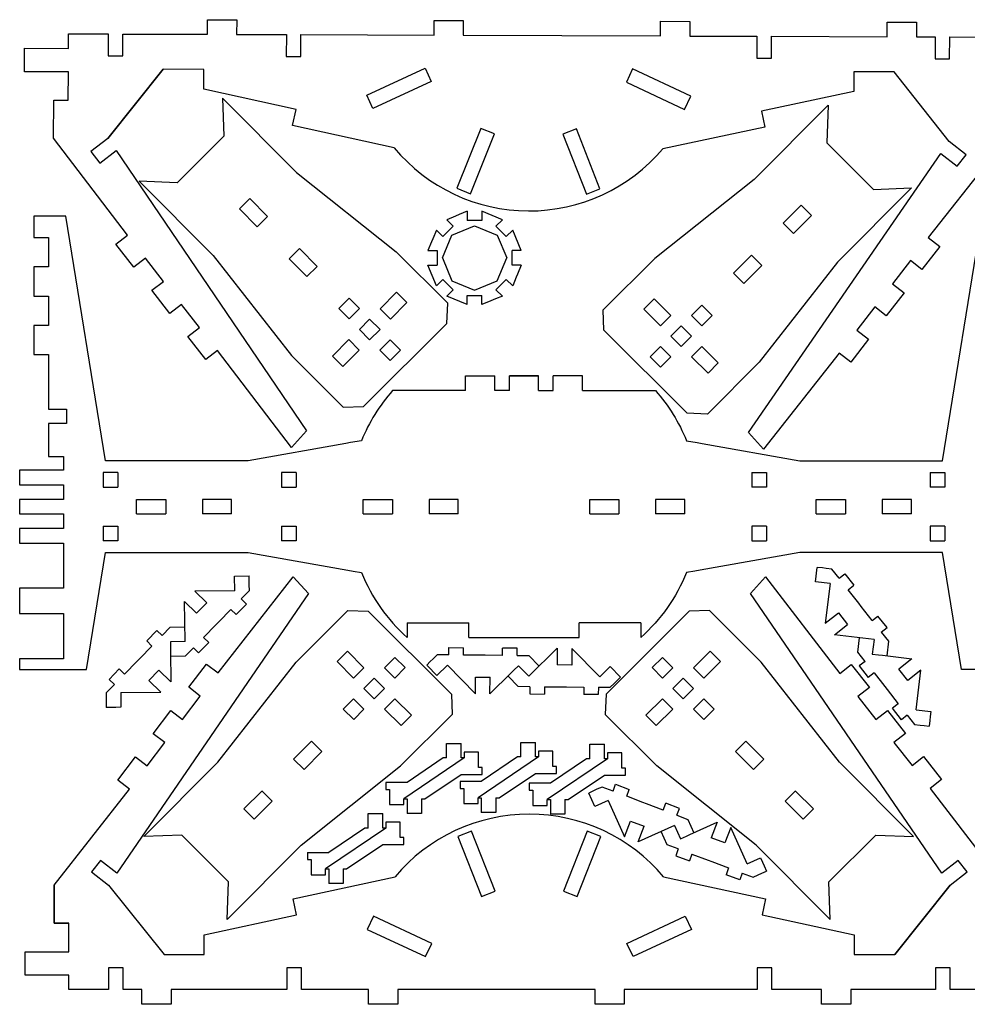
# Model space of a CAD drawing. Header units: millimetres. Extents: x 1284 to 1877, y 636 to 986.
# Tile 2 of 4: x 1284 to 1490, y 772 to 986. Entities that reach past the tile are written whole.
import ezdxf

# ---------------------------------------------------------------- set-up
doc = ezdxf.new("R2010")
doc.units = ezdxf.units.MM

msp = doc.modelspace()

# ---------------------------------------------------------------- linework, layer by layer
for p, q in [((1325.04, 982.59), (1325.06, 985.76)), ((1325.06, 985.76), (1331.41, 985.74)), ((1331.41, 985.74), (1331.39, 982.57)), ((1374.27, 982.42), (1374.28, 985.59)), ((1374.28, 985.59), (1380.63, 985.57)), ((1380.63, 985.57), (1380.62, 982.39)), ((1423.49, 982.24), (1423.51, 985.42)), ((1423.51, 985.42), (1429.86, 985.39)), ((1429.86, 985.39), (1429.84, 982.22)), ((1472.72, 982.07), (1472.73, 985.24)), ((1472.73, 985.24), (1479.08, 985.22)), ((1479.08, 985.22), (1479.07, 982.05)), ((1294.85, 979.52), (1294.86, 982.7)), ((1294.86, 982.7), (1303.5, 982.67)), ((1303.5, 982.67), (1303.48, 977.9)), ((1306.66, 977.89), (1306.67, 982.65)), ((1306.67, 982.65), (1325.04, 982.59)), ((1331.39, 982.57), (1342.2, 982.53)), ((1342.2, 982.53), (1342.18, 977.77)), ((1345.36, 977.76), (1345.37, 982.52)), ((1345.37, 982.52), (1374.27, 982.42)), ((1380.62, 982.39), (1423.49, 982.24)), ((1429.84, 982.22), (1444.43, 982.17)), ((1444.43, 982.17), (1444.42, 977.41)), ((1447.59, 977.39), (1447.61, 982.16)), ((1447.61, 982.16), (1472.72, 982.07)), ((1479.07, 982.05), (1483.13, 982.03)), ((1483.13, 982.03), (1483.12, 977.27)), ((1486.29, 977.26), (1486.31, 982.02)), ((1486.31, 982.02), (1494.94, 981.99)), ((1285.31, 974.47), (1285.33, 979.55)), ((1285.33, 979.55), (1294.85, 979.52)), ((1303.48, 977.9), (1306.66, 977.89)), ((1342.18, 977.77), (1345.36, 977.76)), ((1444.42, 977.41), (1447.59, 977.39)), ((1483.12, 977.27), (1486.29, 977.26)), ((1303.42, 960), (1315.46, 975)), ((1315.46, 975), (1303.42, 960)), ((1324.26, 974.97), (1315.46, 975)), ((1324.25, 970.65), (1324.26, 974.97)), ((1359.66, 969.39), (1372.34, 975.25)), ((1372.34, 975.25), (1373.67, 972.37)), ((1417.42, 975.09), (1416.07, 972.22)), ((1430.06, 969.14), (1417.42, 975.09)), ((1294.83, 974.44), (1285.31, 974.47)), ((1294.81, 968.27), (1294.83, 974.44)), ((1465.49, 974.47), (1465.47, 970.15)), ((1474.21, 974.44), (1465.49, 974.47)), ((1486.23, 959.35), (1474.21, 974.44)), ((1486.23, 959.35), (1474.21, 974.44)), ((1344.29, 966.27), (1324.25, 970.65)), ((1373.67, 972.37), (1360.99, 966.51)), ((1416.07, 972.22), (1428.71, 966.27)), ((1328.33, 968.72), (1344.41, 952.57)), ((1328.33, 968.72), (1328.63, 960.5)), ((1360.99, 966.51), (1359.66, 969.39)), ((1428.71, 966.27), (1430.06, 969.14)), ((1465.47, 970.15), (1445.4, 965.91)), ((1291.61, 960.04), (1291.64, 968.28)), ((1291.61, 960.04), (1291.64, 968.28)), ((1291.64, 968.28), (1294.81, 968.27)), ((1291.64, 968.28), (1294.81, 968.27)), ((1459.91, 967.24), (1443.83, 951.09)), ((1459.91, 967.24), (1459.61, 959.02)), ((1343.53, 962.79), (1344.29, 966.27)), ((1445.4, 965.91), (1446.14, 962.43)), ((1365.63, 957.95), (1343.53, 962.79)), ((1384.45, 962.13), (1379.24, 949.16)), ((1387.39, 960.95), (1384.45, 962.13)), ((1446.14, 962.43), (1424, 957.74)), ((1307.68, 938.97), (1291.61, 960.04)), ((1303.42, 960), (1299.72, 957.13)), ((1328.63, 960.5), (1318.45, 950.36)), ((1382.19, 947.98), (1387.39, 960.95)), ((1405.22, 962.05), (1402.26, 960.89)), ((1402.26, 960.89), (1407.37, 947.89)), ((1410.33, 949.05), (1405.22, 962.05)), ((1459.61, 959.02), (1469.79, 948.89)), ((1498.04, 959.31), (1481.65, 938.49)), ((1489.91, 956.45), (1486.23, 959.35)), ((1299.72, 957.13), (1301.66, 954.62)), ((1301.66, 954.62), (1305.21, 957.37)), ((1305.21, 957.37), (1346.57, 896.49)), ((1442.61, 896.15), (1484.42, 956.73)), ((1484.42, 956.73), (1487.95, 953.96)), ((1487.95, 953.96), (1489.91, 956.45)), ((1344.41, 952.57), (1366.02, 935.37)), ((1310.24, 950.69), (1326.29, 934.57)), ((1318.45, 950.36), (1310.24, 950.69)), ((1443.83, 951.09), (1422.23, 933.9)), ((1379.24, 949.16), (1382.19, 947.98)), ((1407.37, 947.89), (1410.33, 949.05)), ((1478.01, 949.22), (1461.95, 933.09)), ((1469.79, 948.89), (1478.01, 949.22)), ((1331.98, 944.71), (1334.23, 946.95)), ((1334.23, 946.95), (1338.11, 943.04)), ((1454.02, 945.48), (1450.13, 941.57)), ((1456.27, 943.24), (1454.02, 945.48)), ((1294.3, 943.07), (1287.3, 943.07)), ((1287.3, 943.07), (1287.3, 938.44)), ((1302.89, 889.99), (1294.3, 943.07)), ((1335.86, 940.81), (1331.98, 944.71)), ((1338.11, 943.04), (1335.86, 940.8)), ((1452.38, 939.34), (1456.27, 943.24)), ((1484.75, 889.99), (1493.34, 943.07)), ((1450.13, 941.57), (1452.38, 939.33)), ((1305.18, 937.01), (1307.68, 938.97)), ((1287.3, 938.44), (1290.48, 938.44)), ((1290.48, 938.44), (1290.48, 932.09)), ((1309.08, 932.01), (1305.18, 937.01)), ((1484.16, 936.55), (1480.29, 931.52)), ((1481.65, 938.49), (1484.16, 936.55)), ((1326.29, 934.57), (1343.34, 912.85)), ((1342.78, 933.86), (1345.03, 936.11)), ((1345.03, 936.11), (1348.91, 932.21)), ((1377.24, 924.21), (1366.02, 935.37)), ((1443.22, 934.63), (1439.33, 930.73)), ((1445.47, 932.39), (1443.22, 934.63)), ((1311.59, 933.96), (1309.08, 932.01)), ((1315.49, 928.95), (1311.59, 933.96)), ((1346.66, 929.97), (1342.78, 933.86)), ((1348.91, 932.21), (1346.66, 929.97)), ((1411.01, 922.73), (1422.23, 933.9)), ((1441.58, 928.49), (1445.47, 932.39)), ((1461.95, 933.09), (1444.9, 911.38)), ((1477.77, 933.45), (1473.9, 928.42)), ((1480.29, 931.52), (1477.77, 933.45)), ((1290.48, 932.09), (1287.3, 932.09)), ((1287.3, 932.09), (1287.3, 925.74)), ((1439.33, 930.73), (1441.58, 928.49)), ((1312.99, 927), (1315.49, 928.95)), ((1473.9, 928.42), (1476.42, 926.49)), ((1287.3, 925.74), (1290.48, 925.74)), ((1290.48, 925.74), (1290.48, 919.39)), ((1316.9, 922), (1312.99, 927)), ((1362.55, 923.01), (1366.14, 926.6)), ((1366.14, 926.6), (1368.38, 924.35)), ((1476.42, 926.49), (1472.54, 921.45)), ((1319.4, 923.95), (1316.9, 922)), ((1323.31, 918.94), (1319.4, 923.95)), ((1353.57, 923.03), (1355.82, 925.27)), ((1355.82, 925.27), (1358.05, 923.02)), ((1368.38, 924.35), (1364.79, 920.76)), ((1377.05, 919.8), (1377.24, 924.21)), ((1422.1, 925.12), (1419.86, 922.88)), ((1425.7, 921.54), (1422.1, 925.12)), ((1432.43, 923.8), (1430.19, 921.55)), ((1434.68, 921.56), (1432.43, 923.8)), ((1355.81, 920.78), (1353.57, 923.03)), ((1358.05, 923.02), (1355.81, 920.78)), ((1364.79, 920.76), (1362.55, 923.01)), ((1411.19, 918.33), (1411.01, 922.73)), ((1419.86, 922.88), (1423.46, 919.29)), ((1423.46, 919.29), (1425.7, 921.54)), ((1430.19, 921.55), (1432.44, 919.31)), ((1432.44, 919.31), (1434.68, 921.56)), ((1470.03, 923.39), (1466.16, 918.36)), ((1472.54, 921.45), (1470.03, 923.39)), ((1290.48, 919.39), (1287.3, 919.39)), ((1287.3, 919.39), (1287.3, 913.04)), ((1358.05, 918.53), (1360.29, 920.77)), ((1358.96, 901.77), (1377.05, 919.8)), ((1360.29, 920.77), (1362.54, 918.52)), ((1320.8, 916.99), (1323.31, 918.94)), ((1360.29, 916.28), (1358.05, 918.53)), ((1362.54, 918.52), (1360.29, 916.28)), ((1429.29, 900.3), (1411.19, 918.33)), ((1427.95, 919.3), (1425.71, 917.05)), ((1430.2, 917.06), (1427.95, 919.3)), ((1466.16, 918.36), (1468.67, 916.42)), ((1324.71, 911.98), (1320.8, 916.99)), ((1352.2, 912.71), (1355.8, 916.29)), ((1355.8, 916.29), (1358.04, 914.04)), ((1362.53, 914.03), (1364.78, 916.27)), ((1364.78, 916.27), (1367.02, 914.02)), ((1425.71, 917.05), (1427.96, 914.81)), ((1427.96, 914.81), (1430.2, 917.06)), ((1468.67, 916.42), (1464.8, 911.39)), ((1287.3, 913.04), (1290.48, 913.04)), ((1290.48, 913.04), (1290.48, 901.23)), ((1327.21, 913.94), (1324.71, 911.98)), ((1343.28, 892.86), (1327.21, 913.94)), ((1358.04, 914.04), (1354.44, 910.46)), ((1364.77, 911.78), (1362.53, 914.03)), ((1367.02, 914.02), (1364.77, 911.78)), ((1423.47, 914.8), (1421.23, 912.55)), ((1425.72, 912.56), (1423.47, 914.8)), ((1432.45, 914.82), (1430.21, 912.57)), ((1436.04, 911.23), (1432.45, 914.82)), ((1462.28, 913.32), (1445.89, 892.5)), ((1464.8, 911.39), (1462.28, 913.32)), ((1343.34, 912.85), (1354.55, 901.6)), ((1354.44, 910.46), (1352.2, 912.71)), ((1421.23, 912.55), (1423.48, 910.31)), ((1423.48, 910.31), (1425.72, 912.56)), ((1430.21, 912.57), (1433.81, 908.98)), ((1444.9, 911.38), (1433.7, 900.13)), ((1433.81, 908.98), (1436.04, 911.23)), ((1390.65, 908.4), (1397, 908.4)), ((1397, 908.4), (1390.65, 908.4)), ((1290.48, 901.23), (1294.39, 901.23)), ((1294.39, 901.23), (1294.39, 898.05)), ((1354.55, 901.6), (1358.96, 901.77)), ((1433.7, 900.13), (1429.29, 900.3)), ((1294.39, 898.05), (1290.48, 898.05)), ((1290.48, 898.05), (1290.48, 890.95)), ((1346.57, 896.49), (1343.28, 892.86)), ((1445.89, 892.5), (1442.61, 896.15)), ((1290.48, 890.95), (1293.78, 890.95)), ((1293.78, 890.95), (1293.78, 887.96)), ((1293.78, 887.96), (1284.25, 887.96)), ((1284.25, 887.96), (1284.25, 884.79)), ((1284.25, 884.79), (1293.78, 884.79)), ((1293.78, 884.79), (1293.78, 881.61)), ((1293.78, 881.61), (1284.25, 881.61)), ((1284.25, 881.61), (1284.25, 878.44)), ((1284.25, 878.44), (1293.78, 878.44)), ((1293.78, 878.44), (1293.78, 875.26)), ((1293.78, 875.26), (1284.25, 875.26)), ((1284.25, 875.26), (1284.25, 872.09)), ((1284.25, 872.09), (1293.78, 872.09)), ((1293.78, 872.09), (1293.78, 862.3)), ((1298.79, 844.67), (1302.89, 870.05)), ((1488.85, 844.67), (1484.75, 870.05)), ((1327.36, 843.93), (1343.68, 864.81)), ((1343.68, 864.81), (1346.97, 861.17)), ((1443, 861.17), (1446.28, 864.81)), ((1446.28, 864.81), (1462.43, 843.79)), ((1293.78, 862.3), (1284.25, 862.3)), ((1284.25, 862.3), (1284.25, 856.8)), ((1346.97, 861.17), (1305.37, 800.44)), ((1484.59, 800.44), (1443, 861.17)), ((1344.35, 846.24), (1355.55, 857.49)), ((1355.55, 857.49), (1359.96, 857.32)), ((1359.96, 857.32), (1378.06, 839.29)), ((1429.74, 857.32), (1411.64, 839.29)), ((1434.15, 857.49), (1429.74, 857.32)), ((1445.35, 846.24), (1434.15, 857.49)), ((1284.25, 856.8), (1293.78, 856.8)), ((1293.78, 856.8), (1293.78, 847)), ((1381.82, 851.63), (1405.82, 851.63)), ((1293.78, 847), (1284.25, 847)), ((1284.25, 847), (1284.25, 844.67)), ((1355.44, 848.64), (1353.2, 846.39)), ((1359.04, 845.05), (1355.44, 848.64)), ((1365.77, 847.31), (1363.53, 845.06)), ((1368.02, 845.07), (1365.77, 847.31)), ((1421.68, 845.07), (1423.93, 847.31)), ((1423.93, 847.31), (1426.17, 845.06)), ((1430.66, 845.05), (1434.26, 848.64)), ((1434.26, 848.64), (1436.5, 846.39)), ((1284.25, 844.67), (1293.78, 844.67)), ((1293.78, 844.67), (1298.79, 844.67)), ((1320.98, 840.81), (1324.83, 845.85)), ((1324.83, 845.85), (1327.36, 843.93)), ((1327.3, 824.53), (1344.35, 846.24)), ((1353.2, 846.39), (1356.8, 842.8)), ((1356.8, 842.8), (1359.04, 845.05)), ((1363.53, 845.06), (1365.78, 842.82)), ((1365.78, 842.82), (1368.02, 845.07)), ((1423.92, 842.82), (1421.68, 845.07)), ((1426.17, 845.06), (1423.92, 842.82)), ((1432.9, 842.8), (1430.66, 845.05)), ((1436.5, 846.39), (1432.9, 842.8)), ((1462.4, 824.53), (1445.35, 846.24)), ((1462.43, 843.79), (1464.93, 845.75)), ((1464.93, 845.75), (1468.85, 840.76)), ((1493.86, 844.67), (1488.85, 844.67)), ((1361.29, 842.81), (1359.05, 840.56)), ((1363.54, 840.57), (1361.29, 842.81)), ((1426.16, 840.57), (1428.41, 842.81)), ((1428.41, 842.81), (1430.65, 840.56)), ((1323.5, 838.88), (1320.98, 840.81)), ((1359.05, 840.56), (1361.3, 838.32)), ((1361.3, 838.32), (1363.54, 840.57)), ((1428.4, 838.32), (1426.16, 840.57)), ((1430.65, 840.56), (1428.4, 838.32)), ((1468.85, 840.76), (1466.35, 838.8)), ((1319.65, 833.83), (1323.5, 838.88)), ((1356.81, 838.31), (1354.57, 836.06)), ((1359.06, 836.07), (1356.81, 838.31)), ((1365.79, 838.33), (1363.55, 836.08)), ((1369.39, 834.74), (1365.79, 838.33)), ((1378.06, 839.29), (1378.24, 834.89)), ((1411.64, 839.29), (1411.46, 834.89)), ((1420.31, 834.74), (1423.91, 838.33)), ((1423.91, 838.33), (1426.15, 836.08)), ((1430.64, 836.07), (1432.89, 838.31)), ((1432.89, 838.31), (1435.13, 836.06)), ((1466.35, 838.8), (1470.28, 833.81)), ((1354.57, 836.06), (1356.82, 833.82)), ((1356.82, 833.82), (1359.06, 836.07)), ((1363.55, 836.08), (1367.15, 832.5)), ((1426.15, 836.08), (1422.55, 832.5)), ((1432.88, 833.82), (1430.64, 836.07)), ((1435.13, 836.06), (1432.88, 833.82)), ((1313.27, 830.71), (1317.12, 835.76)), ((1317.12, 835.76), (1319.65, 833.83)), ((1378.24, 834.89), (1367.02, 823.72)), ((1367.15, 832.5), (1369.39, 834.74)), ((1411.46, 834.89), (1422.68, 823.72)), ((1422.55, 832.5), (1420.31, 834.74)), ((1470.28, 833.81), (1472.77, 835.77)), ((1472.77, 835.77), (1476.7, 830.78)), ((1315.79, 828.79), (1313.27, 830.71)), ((1476.7, 830.78), (1474.2, 828.81)), ((1311.94, 823.74), (1315.79, 828.79)), ((1347.66, 829.13), (1343.78, 825.23)), ((1349.91, 826.89), (1347.66, 829.13)), ((1439.79, 826.89), (1442.04, 829.13)), ((1442.04, 829.13), (1445.92, 825.23)), ((1474.2, 828.81), (1478.13, 823.82)), ((1305.56, 820.62), (1309.41, 825.67)), ((1309.41, 825.67), (1311.94, 823.74)), ((1346.03, 822.99), (1349.91, 826.89)), ((1443.67, 822.99), (1439.79, 826.89)), ((1478.13, 823.82), (1480.62, 825.78)), ((1480.62, 825.78), (1484.55, 820.79)), ((1311.24, 808.4), (1327.3, 824.53)), ((1343.78, 825.23), (1346.03, 822.99)), ((1345.41, 806.53), (1367.02, 823.72)), ((1444.29, 806.53), (1422.68, 823.72)), ((1445.92, 825.23), (1443.67, 822.99)), ((1478.46, 808.4), (1462.4, 824.53)), ((1308.08, 818.69), (1305.56, 820.62)), ((1484.55, 820.79), (1482.05, 818.83)), ((1291.76, 797.81), (1308.08, 818.69)), ((1336.86, 818.28), (1332.98, 814.38)), ((1339.12, 816.05), (1336.87, 818.29)), ((1450.58, 816.05), (1452.83, 818.29)), ((1452.84, 818.28), (1456.72, 814.38)), ((1482.05, 818.83), (1498.2, 797.81)), ((1335.23, 812.14), (1339.12, 816.05)), ((1454.47, 812.14), (1450.58, 816.05)), ((1332.98, 814.38), (1335.23, 812.14)), ((1456.72, 814.38), (1454.47, 812.14)), ((1319.46, 808.73), (1311.24, 808.4)), ((1329.63, 798.6), (1319.46, 808.73)), ((1382.39, 809.55), (1379.44, 808.38)), ((1379.44, 808.38), (1384.6, 795.4)), ((1387.55, 796.57), (1382.39, 809.55)), ((1407.57, 809.55), (1402.41, 796.57)), ((1405.36, 795.4), (1410.52, 808.38)), ((1410.52, 808.38), (1407.57, 809.55)), ((1460.07, 798.6), (1470.24, 808.73)), ((1470.24, 808.73), (1478.46, 808.4)), ((1329.34, 790.38), (1345.41, 806.53)), ((1460.36, 790.38), (1444.29, 806.53)), ((1346.82, 804.93), (1351.39, 804.93)), ((1301.84, 803.2), (1299.88, 800.7)), ((1305.37, 800.44), (1301.84, 803.2)), ((1346.82, 803.4), (1347.58, 803.4)), ((1488.12, 803.2), (1484.59, 800.44)), ((1490.08, 800.7), (1488.12, 803.2)), ((1299.88, 800.7), (1303.57, 797.81)), ((1343.68, 794.88), (1365.8, 799.64)), ((1424.16, 799.64), (1446.28, 794.88)), ((1486.38, 797.81), (1490.08, 800.7)), ((1291.76, 797.81), (1291.76, 789.57)), ((1291.76, 789.57), (1291.76, 797.81)), ((1303.57, 797.81), (1315.64, 782.77)), ((1303.57, 797.81), (1315.64, 782.77)), ((1329.34, 790.38), (1329.63, 798.6)), ((1460.36, 790.38), (1460.07, 798.6)), ((1486.38, 797.81), (1474.4, 782.77)), ((1474.4, 782.77), (1486.38, 797.81)), ((1384.6, 795.4), (1387.55, 796.57)), ((1402.41, 796.57), (1405.36, 795.4)), ((1344.42, 791.4), (1343.68, 794.88)), ((1446.28, 794.88), (1445.54, 791.4)), ((1324.37, 787.08), (1344.42, 791.4)), ((1361.12, 791.1), (1359.78, 788.22)), ((1373.78, 785.19), (1361.12, 791.1)), ((1416.18, 785.19), (1428.84, 791.1)), ((1428.84, 791.1), (1430.18, 788.22)), ((1445.54, 791.4), (1465.59, 787.08)), ((1291.76, 789.57), (1294.94, 789.57)), ((1294.94, 789.57), (1291.76, 789.57)), ((1294.94, 783.4), (1294.94, 789.57)), ((1324.37, 782.77), (1324.37, 787.08)), ((1359.78, 788.22), (1372.44, 782.32)), ((1430.18, 788.22), (1417.52, 782.32)), ((1465.59, 787.08), (1465.59, 782.77)), ((1372.44, 782.32), (1373.78, 785.19)), ((1417.52, 782.32), (1416.18, 785.19)), ((1285.41, 778.32), (1285.41, 783.4)), ((1285.41, 783.4), (1294.94, 783.4)), ((1315.64, 782.77), (1324.37, 782.77)), ((1465.59, 782.77), (1474.4, 782.77)), ((1294.94, 778.32), (1285.41, 778.32)), ((1294.94, 775.15), (1294.94, 778.32)), ((1294.94, 775.15), (1294.94, 778.32)), ((1306.75, 779.91), (1303.57, 779.91)), ((1303.57, 779.91), (1303.57, 775.15)), ((1306.75, 775.15), (1306.75, 779.91)), ((1345.45, 779.91), (1342.27, 779.91)), ((1342.27, 779.91), (1342.27, 775.15)), ((1345.45, 775.15), (1345.45, 779.91)), ((1447.68, 779.91), (1444.51, 779.91)), ((1444.51, 779.91), (1444.51, 775.15)), ((1447.68, 775.15), (1447.68, 779.91)), ((1486.38, 779.91), (1483.21, 779.91)), ((1483.21, 779.91), (1483.21, 775.15)), ((1486.38, 775.15), (1486.38, 779.91)), ((1303.57, 775.15), (1294.94, 775.15)), ((1310.81, 775.15), (1306.75, 775.15)), ((1310.81, 771.97), (1310.81, 775.15)), ((1342.27, 775.15), (1317.16, 775.15)), ((1317.16, 775.15), (1317.16, 771.97)), ((1360.04, 775.15), (1345.45, 775.15)), ((1360.04, 771.97), (1360.04, 775.15)), ((1409.26, 775.15), (1366.39, 775.15)), ((1366.39, 775.15), (1366.39, 771.97)), ((1409.26, 771.97), (1409.26, 775.15)), ((1444.51, 775.15), (1415.61, 775.15)), ((1415.61, 775.15), (1415.61, 771.97)), ((1458.49, 775.15), (1447.68, 775.15)), ((1458.49, 771.97), (1458.49, 775.15)), ((1483.21, 775.15), (1464.84, 775.15)), ((1464.84, 775.15), (1464.84, 771.97)), ((1495.02, 775.15), (1486.38, 775.15)), ((1317.16, 771.97), (1310.81, 771.97)), ((1366.39, 771.97), (1360.04, 771.97)), ((1415.61, 771.97), (1409.26, 771.97)), ((1464.84, 771.97), (1458.49, 771.97))]:
    msp.add_line(p, q)
at = {"color": 7}
for points in [[(1381.49, 944.17), (1379.74, 943.44), (1378.94, 943.11), (1377.03, 942.32)], [(1381.49, 944.17), (1381.49, 942.18)], [(1384.67, 944.17), (1384.67, 942.18)], [(1389.13, 942.32), (1384.67, 944.17)], [(1376.09, 934.03), (1378.14, 938.97), (1383.08, 941.01)], [(1378.44, 940.92), (1376.19, 938.67)], [(1377.03, 942.32), (1378.44, 940.92)], [(1384.67, 942.18), (1381.49, 942.18)], [(1383.08, 941.01), (1388.02, 938.97), (1390.06, 934.03)], [(1389.13, 942.32), (1387.72, 940.92)], [(1389.97, 938.67), (1387.72, 940.92)], [(1374.79, 940.07), (1374, 938.16), (1373.74, 937.53), (1372.94, 935.62)], [(1374.79, 940.07), (1376.19, 938.67)], [(1391.37, 940.07), (1389.97, 938.67)], [(1393.22, 935.62), (1391.37, 940.07)], [(1372.94, 935.62), (1374.93, 935.62)], [(1374.93, 935.62), (1374.93, 932.44)], [(1393.22, 935.62), (1391.23, 935.62)], [(1391.23, 932.44), (1391.23, 935.62)], [(1374.79, 927.98), (1372.94, 932.44)], [(1372.94, 932.44), (1374.93, 932.44)], [(1376.09, 934.03), (1378.14, 929.09)], [(1388.02, 929.09), (1390.06, 934.03)], [(1393.22, 932.44), (1391.23, 932.44)], [(1393.22, 932.44), (1392.41, 930.48), (1392.14, 929.85), (1391.37, 927.98)], [(1374.79, 927.98), (1376.19, 929.38)], [(1376.19, 929.38), (1378.44, 927.14)], [(1378.14, 929.09), (1383.08, 927.04)], [(1383.08, 927.04), (1388.02, 929.09)], [(1387.72, 927.14), (1389.97, 929.38)], [(1391.37, 927.98), (1389.97, 929.38)], [(1377.03, 925.74), (1378.44, 927.14)], [(1381.49, 923.89), (1377.03, 925.74)], [(1381.49, 925.87), (1384.67, 925.87)], [(1381.49, 923.89), (1381.49, 925.87)], [(1384.67, 923.89), (1384.67, 925.87)], [(1389.13, 925.74), (1387.66, 925.13), (1386.6, 924.69), (1384.67, 923.89)], [(1389.13, 925.74), (1387.72, 927.14)], [(1381.12, 905.22), (1381.12, 908.4)], [(1381.12, 908.4), (1387.47, 908.4)], [(1387.47, 905.22), (1387.47, 908.4)], [(1390.65, 905.22), (1390.65, 908.4)], [(1397, 905.22), (1397, 908.4)], [(1400.17, 905.22), (1400.17, 908.4)], [(1406.52, 908.4), (1400.17, 908.4)], [(1406.52, 905.22), (1406.52, 908.4)], [(1381.12, 905.22), (1365.25, 905.22)], [(1390.65, 905.22), (1387.47, 905.22)], [(1397, 905.22), (1400.17, 905.22)], [(1406.52, 905.22), (1422.4, 905.22)], [(1358.52, 894.35), (1356.16, 893.94), (1355.09, 893.75), (1333.88, 889.99)], [(1429.12, 894.35), (1431.48, 893.94), (1432.55, 893.75), (1453.76, 889.99)], [(1333.88, 889.99), (1302.89, 889.99)], [(1453.76, 889.99), (1484.75, 889.99)], [(1305.59, 887.45), (1302.42, 887.45)], [(1302.42, 887.45), (1302.42, 884.28)], [(1305.59, 887.45), (1305.59, 884.28)], [(1341.12, 887.45), (1341.12, 884.28)], [(1344.29, 887.45), (1341.12, 887.45)], [(1344.29, 887.45), (1344.29, 884.28)], [(1443.35, 887.45), (1446.53, 887.45)], [(1443.35, 887.45), (1443.35, 884.28)], [(1446.53, 887.45), (1446.53, 884.28)], [(1482.05, 887.45), (1485.23, 887.45)], [(1482.05, 887.45), (1482.05, 884.28)], [(1485.23, 887.45), (1485.23, 884.28)], [(1302.42, 884.28), (1305.59, 884.28)], [(1341.12, 884.28), (1344.29, 884.28)], [(1446.53, 884.28), (1443.35, 884.28)], [(1485.23, 884.28), (1482.05, 884.28)], [(1309.65, 881.61), (1316, 881.61)], [(1309.65, 878.44), (1309.65, 881.61)], [(1316, 881.61), (1316, 878.44)], [(1323.96, 881.61), (1323.96, 878.44)], [(1330.31, 881.61), (1323.96, 881.61)], [(1330.31, 878.44), (1330.31, 881.61)], [(1358.88, 878.44), (1358.88, 881.61)], [(1358.88, 881.61), (1365.23, 881.61)], [(1365.23, 881.61), (1365.23, 878.44)], [(1373.19, 881.61), (1373.19, 878.44)], [(1379.54, 881.61), (1373.19, 881.61)], [(1379.54, 878.44), (1379.54, 881.61)], [(1408.1, 878.44), (1408.1, 881.61)], [(1408.1, 881.61), (1414.45, 881.61)], [(1414.45, 881.61), (1414.45, 878.44)], [(1428.76, 881.61), (1422.41, 881.61)], [(1422.41, 881.61), (1422.41, 878.44)], [(1428.76, 878.44), (1428.76, 881.61)], [(1457.33, 878.44), (1457.33, 881.61)], [(1457.33, 881.61), (1463.68, 881.61)], [(1463.68, 881.61), (1463.68, 878.44)], [(1477.99, 881.61), (1471.64, 881.61)], [(1471.64, 881.61), (1471.64, 878.44)], [(1477.99, 878.44), (1477.99, 881.61)], [(1309.65, 878.44), (1316, 878.44)], [(1330.31, 878.44), (1323.96, 878.44)], [(1358.88, 878.44), (1365.23, 878.44)], [(1379.54, 878.44), (1373.19, 878.44)], [(1408.1, 878.44), (1414.45, 878.44)], [(1428.76, 878.44), (1422.41, 878.44)], [(1457.33, 878.44), (1463.68, 878.44)], [(1477.99, 878.44), (1471.64, 878.44)], [(1302.42, 875.77), (1305.59, 875.77)], [(1302.42, 875.77), (1302.42, 872.59)], [(1305.59, 875.77), (1305.59, 872.59)], [(1341.12, 875.77), (1341.12, 872.59)], [(1341.12, 875.77), (1344.29, 875.77)], [(1344.29, 875.77), (1344.29, 872.59)], [(1443.35, 875.77), (1443.35, 872.59)], [(1446.53, 875.77), (1443.35, 875.77)], [(1446.53, 875.77), (1446.53, 872.59)], [(1485.23, 875.77), (1482.05, 875.77)], [(1482.05, 875.77), (1482.05, 872.59)], [(1485.23, 875.77), (1485.23, 872.59)], [(1305.59, 872.59), (1302.42, 872.59)], [(1344.29, 872.59), (1341.12, 872.59)], [(1443.35, 872.59), (1446.53, 872.59)], [(1482.05, 872.59), (1485.23, 872.59)], [(1302.89, 870.05), (1333.88, 870.05)], [(1333.88, 870.05), (1355.56, 866.22), (1356.7, 866.02), (1358.52, 865.7)], [(1453.76, 870.05), (1432.09, 866.22), (1430.94, 866.02), (1429.12, 865.7)], [(1484.75, 870.05), (1453.76, 870.05)], [(1457.16, 863.7), (1457.53, 866.85)], [(1458.65, 866.72), (1457.53, 866.85)], [(1459.46, 866.62), (1458.65, 866.72)], [(1460.69, 866.48), (1459.46, 866.62)], [(1462.26, 864.48), (1460.69, 866.48)], [(1330.95, 864.95), (1334.12, 864.98)], [(1330.98, 861.77), (1330.95, 864.95)], [(1334.13, 863.86), (1334.12, 864.98)], [(1334.14, 863.04), (1334.13, 863.86)], [(1462.26, 864.48), (1463.51, 865.46)], [(1463.51, 865.46), (1465.47, 862.97)], [(1330.98, 861.77), (1322.3, 861.67)], [(1322.3, 861.67), (1324.89, 859.14)], [(1332.38, 859.99), (1334.16, 861.81)], [(1334.16, 861.81), (1334.14, 863.04)], [(1460.31, 863.32), (1457.16, 863.7)], [(1460.31, 863.32), (1459.29, 854.71)], [(1464.22, 861.99), (1465.47, 862.97)], [(1469.49, 855.3), (1467.08, 858.36), (1466.54, 859.05), (1464.22, 861.99)], [(1332.38, 859.99), (1333.52, 858.88)], [(1320.19, 850.72), (1320.09, 859.4)], [(1320.09, 859.4), (1322.67, 856.87)], [(1324.89, 859.14), (1322.67, 856.87)], [(1324.22, 851.64), (1326.94, 854.42), (1327.55, 855.05), (1330.16, 857.72)], [(1330.16, 857.72), (1331.3, 856.61)], [(1333.52, 858.88), (1331.3, 856.61)], [(1459.29, 854.71), (1462.13, 856.94)], [(1462.13, 856.94), (1464.09, 854.45)], [(1469.49, 855.3), (1470.73, 856.28)], [(1472.7, 853.79), (1470.73, 856.28)], [(1314.06, 853.15), (1311.85, 850.88)], [(1315.2, 852.04), (1314.06, 853.15)], [(1315.2, 852.04), (1316.97, 853.86)], [(1316.97, 853.86), (1320.15, 853.9)], [(1368.47, 854.8), (1368.47, 851.63)], [(1368.47, 854.8), (1381.82, 854.8)], [(1381.82, 851.63), (1381.82, 854.8)], [(1405.82, 851.63), (1405.82, 854.8)], [(1419.17, 854.8), (1405.82, 854.8)], [(1419.17, 854.8), (1419.17, 851.63)], [(1461.25, 852.21), (1464.09, 854.45)], [(1471.45, 852.8), (1472.7, 853.79)], [(1324.22, 851.64), (1325.35, 850.53)], [(1469.87, 851.18), (1461.25, 852.21)], [(1466.34, 848.41), (1466.72, 851.56)], [(1469.87, 851.18), (1469.49, 848.03)], [(1471.45, 852.8), (1473.02, 850.81)], [(1312.98, 849.77), (1310.36, 847.09), (1309.76, 846.48), (1307.03, 843.69)], [(1312.98, 849.77), (1311.85, 850.88)], [(1320.19, 850.72), (1317.01, 850.69)], [(1317.01, 850.69), (1317.03, 849.32)], [(1317.03, 849.32), (1317.04, 848.49)], [(1322, 849.36), (1320.22, 847.55)], [(1322, 849.36), (1323.13, 848.26)], [(1323.13, 848.26), (1325.35, 850.53)], [(1377.49, 847.82), (1377.5, 849.41)], [(1377.5, 849.41), (1380.67, 849.38)], [(1380.66, 847.8), (1380.67, 849.38)], [(1389.17, 847.73), (1389.18, 849.31)], [(1392.36, 849.29), (1389.18, 849.31)], [(1392.34, 847.7), (1392.36, 849.29)], [(1394.85, 843.19), (1401.03, 849.28)], [(1401.03, 849.28), (1401, 845.66)], [(1404.21, 849.25), (1404.18, 845.63)], [(1410.3, 843.06), (1404.21, 849.25)], [(1473.02, 850.81), (1472.65, 847.66)], [(1317.04, 848.49), (1317.11, 842.01)], [(1320.22, 847.55), (1317.05, 847.51)], [(1374.08, 846.99), (1373.45, 846.37)], [(1374.95, 847.84), (1374.08, 846.99)], [(1377.49, 847.82), (1374.95, 847.84)], [(1389.17, 847.73), (1385.42, 847.76), (1384.57, 847.76), (1380.66, 847.8)], [(1392.34, 847.7), (1394.88, 847.68)], [(1394.88, 847.68), (1397.11, 845.42)], [(1467.91, 846.41), (1466.34, 848.41)], [(1469.49, 848.03), (1470.84, 847.87)], [(1470.84, 847.87), (1471.68, 847.77)], [(1471.68, 847.77), (1478.11, 847.01)], [(1478.11, 847.01), (1475.27, 844.77)], [(1303.68, 842.52), (1305.9, 844.8)], [(1307.03, 843.69), (1305.9, 844.8)], [(1312.3, 842.27), (1314.52, 844.54)], [(1317.11, 842.01), (1314.52, 844.54)], [(1373.45, 846.37), (1372.68, 845.62)], [(1374.91, 843.35), (1374.16, 844.12), (1373.55, 844.74), (1372.68, 845.62)], [(1377.17, 845.58), (1374.91, 843.35)], [(1377.17, 845.58), (1383.26, 839.39), (1383.29, 843.01)], [(1391.65, 844.5), (1391.05, 843.91)], [(1392.62, 845.45), (1391.65, 844.5)], [(1394.85, 843.19), (1392.62, 845.45)], [(1404.18, 845.63), (1401, 845.66)], [(1410.3, 843.06), (1412.56, 845.29)], [(1412.56, 845.29), (1414.79, 843.02)], [(1467.91, 846.41), (1466.66, 845.43)], [(1466.66, 845.43), (1468.63, 842.93)], [(1477.23, 842.27), (1475.27, 844.77)], [(1479.05, 835.89), (1480.07, 844.51), (1477.23, 842.27)], [(1304.82, 841.42), (1303.68, 842.52)], [(1383.29, 843.01), (1386.46, 842.99)], [(1391.05, 843.91), (1386.43, 839.37)], [(1386.43, 839.37), (1386.46, 842.99)], [(1392.58, 840.96), (1390.36, 843.23)], [(1413.98, 842.24), (1414.79, 843.02)], [(1469.87, 843.92), (1468.63, 842.93)], [(1469.87, 843.92), (1472.19, 840.97), (1472.72, 840.3), (1475.14, 837.23)], [(1304.82, 841.42), (1303.04, 839.6)], [(1306.22, 839.64), (1314.89, 839.74), (1312.3, 842.27)], [(1395.12, 840.94), (1392.58, 840.96)], [(1395.12, 840.94), (1395.11, 839.35)], [(1398.3, 840.92), (1398.28, 839.33)], [(1398.3, 840.92), (1402.19, 840.88), (1403.07, 840.88), (1406.81, 840.85)], [(1406.81, 840.85), (1406.79, 839.26)], [(1409.98, 840.82), (1409.97, 839.23)], [(1409.98, 840.82), (1412.52, 840.8)], [(1412.52, 840.8), (1413.4, 841.66)], [(1413.4, 841.66), (1413.98, 842.24)], [(1303.04, 839.6), (1303.05, 838.38)], [(1303.05, 838.38), (1303.07, 837.5)], [(1306.22, 839.64), (1306.25, 836.46)], [(1395.11, 839.35), (1398.28, 839.33)], [(1409.97, 839.23), (1406.79, 839.26)], [(1303.07, 837.5), (1303.08, 836.42)], [(1306.25, 836.46), (1305.18, 836.45), (1304.31, 836.44), (1303.08, 836.42)], [(1475.14, 837.23), (1473.89, 836.25)], [(1475.85, 833.75), (1473.89, 836.25)], [(1477.1, 834.74), (1475.85, 833.75)], [(1477.1, 834.74), (1478.67, 832.74)], [(1479.05, 835.89), (1482.2, 835.52)], [(1482.2, 835.52), (1482.07, 834.45), (1481.97, 833.59), (1481.83, 832.36)], [(1478.67, 832.74), (1479.88, 832.6)], [(1479.88, 832.6), (1480.75, 832.49)], [(1480.75, 832.49), (1481.83, 832.36)], [(1376.98, 825.46), (1376.98, 828.63)], [(1376.98, 828.63), (1378.15, 828.63), (1378.84, 828.63), (1380.16, 828.63)], [(1380.16, 825.46), (1380.16, 828.63)], [(1393.12, 825.67), (1393.12, 828.85)], [(1393.12, 828.85), (1394.29, 828.85), (1394.98, 828.85), (1396.3, 828.85)], [(1396.3, 825.67), (1396.3, 828.85)], [(1408.12, 825.29), (1408.12, 828.47)], [(1408.12, 828.47), (1409.29, 828.47), (1409.98, 828.47), (1411.3, 828.47)], [(1411.3, 825.29), (1411.3, 828.47)], [(1380.85, 825.46), (1367.71, 816.59)], [(1376.28, 825.46), (1368.41, 820.14)], [(1376.98, 825.46), (1376.28, 825.46)], [(1380.85, 825.46), (1380.16, 825.46)], [(1380.85, 826.73), (1380.85, 825.46)], [(1383.97, 826.73), (1382.8, 826.73), (1382.16, 826.73), (1380.85, 826.73)], [(1397, 825.67), (1383.85, 816.81)], [(1383.97, 823.42), (1383.97, 826.73)], [(1392.42, 825.67), (1384.55, 820.36)], [(1393.12, 825.67), (1392.42, 825.67)], [(1397, 825.67), (1396.3, 825.67)], [(1397, 826.94), (1397, 825.67)], [(1400.11, 826.94), (1398.94, 826.94), (1398.31, 826.94), (1397, 826.94)], [(1412, 825.29), (1398.85, 816.42)], [(1407.43, 825.29), (1399.55, 819.98)], [(1400.11, 823.64), (1400.11, 826.94)], [(1408.12, 825.29), (1407.43, 825.29)], [(1412, 825.29), (1411.3, 825.29)], [(1412, 826.56), (1412, 825.29)], [(1415.11, 826.56), (1413.94, 826.56), (1413.31, 826.56), (1412, 826.56)], [(1415.11, 823.26), (1415.11, 826.56)], [(1384.73, 823.42), (1383.97, 823.42)], [(1384.73, 821.9), (1384.73, 823.42)], [(1400.87, 823.64), (1400.11, 823.64)], [(1400.87, 822.12), (1400.87, 823.64)], [(1415.87, 823.26), (1415.11, 823.26)], [(1415.87, 821.73), (1415.87, 823.26)], [(1372.28, 816.59), (1380.16, 821.9)], [(1380.16, 821.9), (1384.73, 821.9)], [(1388.42, 816.81), (1396.3, 822.12)], [(1396.3, 822.12), (1400.87, 822.12)], [(1403.43, 816.42), (1411.3, 821.73)], [(1411.3, 821.73), (1415.87, 821.73)], [(1363.84, 820.14), (1363.84, 818.62)], [(1368.41, 820.14), (1363.84, 820.14)], [(1379.98, 820.36), (1379.98, 818.84)], [(1384.55, 820.36), (1379.98, 820.36)], [(1379.98, 818.84), (1380.74, 818.84)], [(1380.74, 818.84), (1380.74, 815.54)], [(1394.98, 819.98), (1394.98, 818.45)], [(1399.55, 819.98), (1394.98, 819.98)], [(1410.78, 819.15), (1409.66, 818.65)], [(1413.16, 818.26), (1410.78, 819.15)], [(1413.16, 818.26), (1413.72, 819.74)], [(1413.72, 819.74), (1416.69, 818.63)], [(1363.84, 818.62), (1364.6, 818.62)], [(1364.6, 818.62), (1364.6, 815.32)], [(1383.85, 815.54), (1383.85, 816.81)], [(1383.85, 816.81), (1384.55, 816.81)], [(1384.55, 816.81), (1384.55, 813.63)], [(1387.73, 816.81), (1387.73, 813.63)], [(1387.73, 816.81), (1388.42, 816.81)], [(1394.98, 818.45), (1395.74, 818.45)], [(1395.74, 818.45), (1395.74, 815.15)], [(1408.91, 818.31), (1407.89, 817.85)], [(1409.2, 814.95), (1407.89, 817.85)], [(1409.66, 818.65), (1408.91, 818.31)], [(1416.13, 817.14), (1416.69, 818.63)], [(1424.09, 814.14), (1420.45, 815.51), (1419.63, 815.82), (1416.13, 817.14)], [(1364.6, 815.32), (1365.83, 815.32), (1366.44, 815.32), (1367.71, 815.32)], [(1367.71, 815.32), (1367.71, 816.59)], [(1367.71, 816.59), (1368.41, 816.59)], [(1368.41, 816.59), (1368.41, 813.41)], [(1371.58, 816.59), (1371.58, 813.41)], [(1371.58, 816.59), (1372.28, 816.59)], [(1380.74, 815.54), (1381.98, 815.54), (1382.58, 815.54), (1383.85, 815.54)], [(1395.74, 815.15), (1396.98, 815.15), (1397.58, 815.15), (1398.85, 815.15)], [(1398.85, 815.15), (1398.85, 816.42)], [(1398.85, 816.42), (1399.55, 816.42)], [(1399.55, 816.42), (1399.55, 813.25)], [(1402.73, 816.42), (1402.73, 813.25)], [(1402.73, 816.42), (1403.43, 816.42)], [(1412.09, 816.26), (1409.2, 814.95)], [(1412.09, 816.26), (1415.67, 808.36)], [(1424.09, 814.14), (1424.65, 815.63)], [(1427.62, 814.51), (1424.65, 815.63)], [(1359.96, 810.24), (1359.96, 813.41)], [(1359.96, 813.41), (1361.13, 813.41), (1361.82, 813.41), (1363.14, 813.41)], [(1363.14, 810.24), (1363.14, 813.41)], [(1371.58, 813.41), (1370.28, 813.41), (1369.68, 813.41), (1368.41, 813.41)], [(1387.73, 813.63), (1386.43, 813.63), (1385.82, 813.63), (1384.55, 813.63)], [(1402.73, 813.25), (1401.43, 813.25), (1400.82, 813.25), (1399.55, 813.25)], [(1427.06, 813.02), (1427.62, 814.51)], [(1427.06, 813.02), (1429.44, 812.13)], [(1363.84, 811.51), (1363.84, 810.24)], [(1366.95, 811.51), (1365.78, 811.51), (1365.15, 811.51), (1363.84, 811.51)], [(1366.95, 808.21), (1366.95, 811.51)], [(1415.67, 808.36), (1416.94, 811.74)], [(1416.94, 811.74), (1419.92, 810.62)], [(1426.55, 810.82), (1418.64, 807.24)], [(1418.64, 807.24), (1419.92, 810.62)], [(1426.55, 810.82), (1427.86, 807.92)], [(1429.44, 812.13), (1430.75, 809.23)], [(1429.86, 808.83), (1435.76, 811.5)], [(1435.76, 811.5), (1434.49, 808.12)], [(1442.31, 802.48), (1438.73, 810.38), (1437.46, 807)], [(1363.84, 810.24), (1350.69, 801.37)], [(1359.26, 810.24), (1351.39, 804.93)], [(1359.96, 810.24), (1359.26, 810.24)], [(1363.84, 810.24), (1363.14, 810.24)], [(1367.71, 808.21), (1366.95, 808.21)], [(1367.71, 806.68), (1367.71, 808.21)], [(1424.96, 806.61), (1423.65, 809.51)], [(1427.86, 807.92), (1429.1, 808.49)], [(1429.1, 808.49), (1429.86, 808.83)], [(1355.26, 801.37), (1363.14, 806.68)], [(1363.14, 806.68), (1367.71, 806.68)], [(1427.34, 805.72), (1424.96, 806.61)], [(1437.46, 807), (1434.49, 808.12)], [(1346.82, 804.93), (1346.82, 803.4)], [(1427.34, 805.72), (1426.78, 804.23)], [(1426.78, 804.23), (1429.75, 803.11)], [(1430.31, 804.6), (1429.75, 803.11)], [(1430.31, 804.6), (1433.82, 803.28), (1434.62, 802.98), (1438.27, 801.6)], [(1347.58, 803.4), (1347.58, 800.1)], [(1442.31, 802.48), (1445.2, 803.79)], [(1445.2, 803.79), (1445.65, 802.81), (1446, 802.02), (1446.51, 800.89)], [(1347.58, 800.1), (1348.82, 800.1), (1349.42, 800.1), (1350.69, 800.1)], [(1350.69, 800.1), (1350.69, 801.37)], [(1350.69, 801.37), (1351.39, 801.37)], [(1351.39, 801.37), (1351.39, 798.19)], [(1354.56, 801.37), (1354.56, 798.19)], [(1354.56, 801.37), (1355.26, 801.37)], [(1438.27, 801.6), (1437.71, 800.11)], [(1440.69, 798.99), (1437.71, 800.11)], [(1441.25, 800.48), (1440.69, 798.99)], [(1441.25, 800.48), (1443.62, 799.59)], [(1443.62, 799.59), (1444.73, 800.09)], [(1444.73, 800.09), (1445.53, 800.45)], [(1445.53, 800.45), (1446.51, 800.89)], [(1354.56, 798.19), (1353.27, 798.19), (1352.66, 798.19), (1351.39, 798.19)]]:
    msp.add_lwpolyline(points, dxfattribs=at)
for centre, start, end in [((1394.9, 982.34), 219.8044, 319.7907), ((1394.98, 775.15), 40.0069, 139.9931)]:
    msp.add_arc(centre, 38.1, start, end)
for points in [[(1365.25, 905.22), (1362.41, 902.01), (1360.13, 898.33), (1358.52, 894.35)], [(1422.4, 905.22), (1425.24, 902.01), (1427.51, 898.33), (1429.12, 894.35)], [(1358.52, 865.7), (1360.7, 860.31), (1364.09, 855.5), (1368.42, 851.63)], [(1429.12, 865.7), (1426.94, 860.31), (1423.55, 855.5), (1419.22, 851.63)]]:
    msp.add_open_spline(points, degree=3, dxfattribs=at)

doc.saveas('drawing.dxf')
